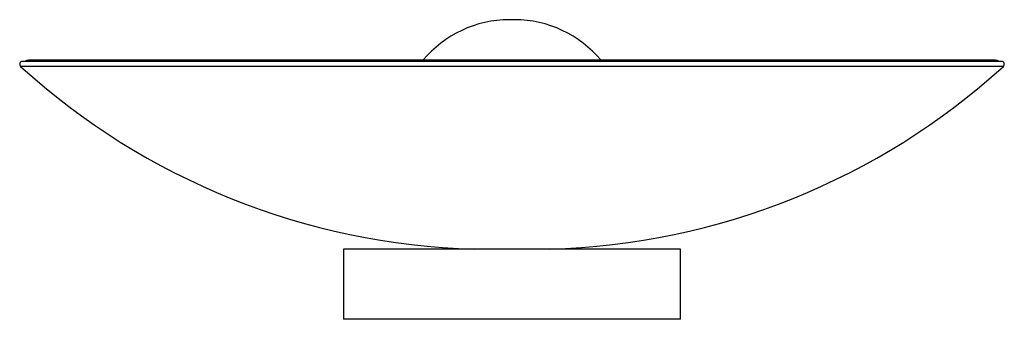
# Paper-space layout '_Superior' of a CAD drawing. Header units: millimetres. Extents: x -175 to 175, y -25 to 82.
import ezdxf

# ---------------------------------------------------------------- set-up
doc = ezdxf.new("R2010")
doc.units = ezdxf.units.MM

psp = doc.layouts.new('_Superior')

# ---------------------------------------------------------------- linework, layer by layer
at = {"color": 7, "linetype": 'Continuous', "lineweight": 25}
for p, q in [((0.92, 81.59), (-0.92, 81.59)), ((174.33, 66.74), (-174.33, 66.74)), ((172.16, 67.15), (-172.16, 67.15)), ((-60, 0), (-60, -25)), ((60, 0), (-60, 0)), ((60, -25), (60, 0)), ((60, -25), (-60, -25))]:
    psp.add_line(p, q, dxfattribs=at)
at = {"color": 8, "linetype": 'Continuous', "lineweight": 25}
psp.add_line((175, 65), (-175, 65), dxfattribs=at)
at = {"color": 7, "linetype": 'Continuous', "lineweight": 25}
for centre, radius, start, end in [((-0.92, 41.58), 40.01, 90, 140.2842), ((0.92, 41.58), 40.01, 39.7158, 90), ((-174.33, 65.74), 1, 90, 227.7004), ((-172.16, 65.15), 2, 90, 127.2166), ((172.16, 65.15), 2, 52.7834, 90), ((174.33, 65.74), 1, 312.2996, 90), ((-6.75, 249.91), 250, 227.7004, 268.4533), ((6.75, 249.91), 250, 271.5467, 312.2996)]:
    psp.add_arc(centre, radius, start, end, dxfattribs=at)

doc.saveas('drawing.dxf')
